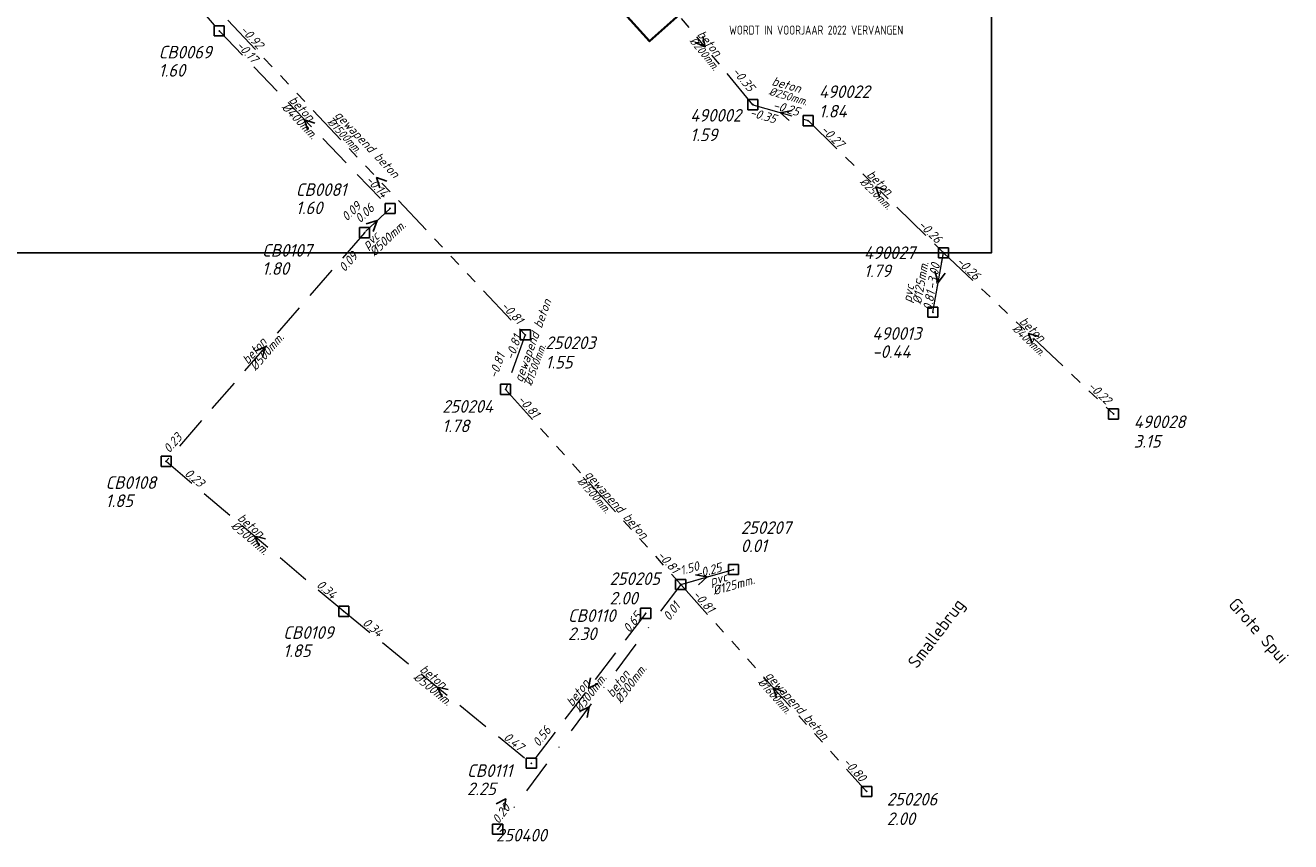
# Model space of a CAD drawing. Header units: metres. Extents: x 152202 to 157341, y 461610 to 468701.
# Tile 90 of 238: x 154680 to 154868, y 463425 to 463547. Entities that reach past the tile are written whole.
import ezdxf
from ezdxf.enums import TextEntityAlignment as Align
from ezdxf.lldxf.tags import DXFTag

# ---------------------------------------------------------------- set-up
doc = ezdxf.new("R2010")
doc.units = ezdxf.units.M
doc.header["$PDMODE"] = 64
doc.header["$PDSIZE"] = 1.5
for name, pattern in [('RI-GWA', [18.45, 6, -1.8, 1.75, -1.8, 1.75, -1.8, 1.75, -1.8]), ('RI-HWA', [7.4, 5, -2.4]), ('RI-VWA', [11, 5, -3, 0, -3])]:
    doc.linetypes.add(name, pattern=pattern)
doc.layers.get('0').update_dxf_attribs({"linetype": 'CONTINUOUS'})
doc.layers.get('DEFPOINTS').update_dxf_attribs({"linetype": 'CONTINUOUS'})
for name, color, linetype, lineweight in [('B-OI-RI-GWA-MATERIAAL-T18', 10, 'CONTINUOUS', 18), ('B-OI-RI-GWA-PUTDEKSELHOOGTE-T25', 10, 'CONTINUOUS', 25), ('B-OI-RI-GWA_BOB-T18', 10, 'CONTINUOUS', 18), ('B-OI-RI-GWA_DIAMETER-T18', 10, 'CONTINUOUS', 18), ('B-OI-RI-GWA_PUTNUMMER-T18', 10, 'CONTINUOUS', 18), ('B-OI-RI-GWA_RIOOLPUT-S', 10, 'CONTINUOUS', 25), ('B-OI-RI-GWA_TRANSPORTLEIDING-G', 10, 'RI-GWA', 18), ('B-OI-RI-HWA-BOB-T18', 150, 'CONTINUOUS', 18), ('B-OI-RI-HWA-MATERIAAL-T18', 150, 'CONTINUOUS', 18), ('B-OI-RI-HWA-PUTDEKSELHOOGTE-T25', 150, 'CONTINUOUS', 25), ('B-OI-RI-HWA-PUTNUMMER-T25', 150, 'CONTINUOUS', 25), ('B-OI-RI-HWA_DIAMETER-T18', 150, 'CONTINUOUS', 18), ('B-OI-RI-HWA_RIOOLPUT-S', 150, 'CONTINUOUS', 25), ('B-OI-RI-HWA_TRANSPORTLEIDING-G', 150, 'RI-HWA', 18), ('B-OI-RI-PERSLEIDING-G', 210, 'RI-PERS', 18), ('B-OI-RI-STROOMRICHTING-S', 252, 'CONTINUOUS', 25), ('B-OI-RI-VWA-BOB-T18', 34, 'CONTINUOUS', 18), ('B-OI-RI-VWA-DIAMETER-T18', 34, 'CONTINUOUS', 18), ('B-OI-RI-VWA-MATERIAAL-T18', 34, 'CONTINUOUS', 18), ('B-OI-RI-VWA_PUTNUMMER-T25', 34, 'CONTINUOUS', 25), ('B-OI-RI-VWA_RIOOLPUT-S', 34, 'CONTINUOUS', 25), ('B-OI-RI-VWA_TRANSPORTLEIDING-G', 34, 'RI-VWA', 18), ('B-RO-OG-TOPOGRAFIE-T18', 2, 'CONTINUOUS', 18), ('N-OI-RI-BIJZONDERDERHEDEN-T18', 134, 'CONTINUOUS', 18), ('N-RO-KG-GRENS_WERK-G', 7, 'XX-WERKGRENS', 35)]:
    doc.layers.add(name, color=color, linetype=linetype, lineweight=lineweight)
doc.styles.add('NLCS-ISO-M200-T18', font='NLCS-ISO.ttf', dxfattribs={"height": 360})
doc.styles.add('NLCS-ISO-M500-T18_CURSIEF', font='NLCS-ISO.ttf', dxfattribs={"oblique": 15, "height": 0.9})
doc.styles.add('NLCS-ISO-M750-T18_CURSIEF', font='NLCS-ISO.ttf', dxfattribs={"oblique": 15, "height": 1.35})
doc.styles.add('NLCS-ISO-M750-T25_CURSIEF', font='NLCS-ISO.ttf', dxfattribs={"oblique": 15, "height": 1.875})
tags = doc.linetypes.add('RI-PERS', pattern='A,7,-2,["P",Standard,S=1.8,R=0,X=-0.5,Y=-0.9],-2,7,-2,[102,NLCS.SHX,S=1,R=180,X=0,Y=0],-2', length=22).pattern_tags.tags
tags[6] = DXFTag(74, 10)
doc.linetypes.add('XX-WERKGRENS', pattern='A,0,[137,NLCS.SHX,S=0.1,R=0,X=-1.1,Y=-1.35],-6', length=6)

# ---------------------------------------------------------------- blocks, each defined once
blk = doc.blocks.new('ACMAP_ANN_TEMPLATE_hwa-diam')
at = {"style": 'NLCS-ISO-M750-T18_CURSIEF', "oblique": 15}
blk.add_attdef('hwa-diam', (-3.7, -1.3), '', height=1.35, dxfattribs=at)
blk = doc.blocks.new('ACMAP_ANN_TEMPLATE_hwa-materiaal')
at = {"style": 'NLCS-ISO-M750-T18_CURSIEF', "oblique": 15}
blk.add_attdef('hwa-mat', (-3.7, 0.2), '', height=1.35, dxfattribs=at)
blk = doc.blocks.new('ACMAP_ANN_TEMPLATE_hwa-nap-l')
at = {"style": 'NLCS-ISO-M750-T18_CURSIEF', "oblique": 15}
blk.add_attdef('hwa-nap-l', (3.3, 0.2), '', height=1.35, dxfattribs=at)
blk = doc.blocks.new('ACMAP_ANN_TEMPLATE_hwa-nap-r')
at = {"style": 'NLCS-ISO-M750-T18_CURSIEF', "oblique": 15}
blk.add_attdef('hwa-nap-r', (-5.6, 0.2), '', height=1.35, dxfattribs=at)
blk = doc.blocks.new('ACMAP_ANN_TEMPLATE_vwa-diam')
at = {"style": 'NLCS-ISO-M750-T18_CURSIEF', "oblique": 15}
blk.add_attdef('vwa-diam', (0.3, -1.3), '', height=1.35, dxfattribs=at)
blk = doc.blocks.new('ACMAP_ANN_TEMPLATE_vwa-materiaal')
at = {"style": 'NLCS-ISO-M750-T18_CURSIEF', "oblique": 15}
blk.add_attdef('vwa-mat', (0.3, 0.2), '', height=1.35, dxfattribs=at)
blk = doc.blocks.new('ACMAP_ANN_TEMPLATE_vwa-nap-l')
at = {"style": 'NLCS-ISO-M750-T18_CURSIEF', "oblique": 15}
blk.add_attdef('vwa-nap-l', (3.3, 0.2), '', height=1.35, dxfattribs=at)
blk = doc.blocks.new('ACMAP_ANN_TEMPLATE_vwa-nap-r')
at = {"style": 'NLCS-ISO-M750-T18_CURSIEF', "oblique": 15}
blk.add_attdef('vwa-nap-r', (-5.6, 0.2), '', height=1.35, dxfattribs=at)
blk = doc.blocks.new('ACMAP_ANN_TEMPLATE_gwa-diam')
at = {"style": 'NLCS-ISO-M500-T18_CURSIEF', "oblique": 15}
blk.add_attdef('gwa-diam', (-2.2, -1.3), '', height=1.2, dxfattribs=at)
blk = doc.blocks.new('ACMAP_ANN_TEMPLATE_gwa-materiaal')
at = {"style": 'NLCS-ISO-M750-T18_CURSIEF', "oblique": 15}
blk.add_attdef('gwa-mat', (-2.2, 0.2), '', height=1.35, dxfattribs=at)
blk = doc.blocks.new('ACMAP_ANN_TEMPLATE_gwa-nap-l')
at = {"style": 'NLCS-ISO-M750-T18_CURSIEF', "oblique": 15}
blk.add_attdef('gwa-nap-l', (2.3, 0.2), '', height=1.35, dxfattribs=at)
blk = doc.blocks.new('ACMAP_ANN_TEMPLATE_gwa-nap-r')
at = {"style": 'NLCS-ISO-M750-T18_CURSIEF', "oblique": 15}
blk.add_attdef('gwa-nap-r', (-5.6, 0.2), '', height=1.35, dxfattribs=at)
blk = doc.blocks.new('ACMAP_ANN_TEMPLATE_hwa-puth')
at = {"color": 0, "linetype": 'ByBlock', "style": 'NLCS-ISO-M750-T25_CURSIEF', "oblique": 15}
blk.add_attdef('hwa-puth', (-9, -6.8), '', height=1.88, dxfattribs=at)
blk = doc.blocks.new('ACMAP_ANN_TEMPLATE_hwa-putnr')
at = {"color": 0, "linetype": 'ByBlock', "style": 'NLCS-ISO-M750-T25_CURSIEF', "oblique": 15}
blk.add_attdef('hwa-putnr', (-9, -4.1), '', height=1.88, dxfattribs=at)
blk = doc.blocks.new('ACMAP_ANN_TEMPLATE_gwa-puth')
at = {"style": 'NLCS-ISO-M750-T25_CURSIEF', "oblique": 15}
blk.add_attdef('gwa-puth', (3, -5), '', height=1.88, dxfattribs=at)
blk = doc.blocks.new('ACMAP_ANN_TEMPLATE_gwa-putnr')
at = {"style": 'NLCS-ISO-M750-T25_CURSIEF', "oblique": 15}
blk.add_attdef('gwa-putnr', (3, -2.1), '', height=1.88, dxfattribs=at)
blk = doc.blocks.new('ACMAP_ANN_TEMPLATE_vwa-putnr')
at = {"style": 'NLCS-ISO-M750-T25_CURSIEF', "oblique": 15}
blk.add_attdef('vaw-putnr', (-3, 7.9), '', height=1.88, dxfattribs=at)

msp = doc.modelspace()

# ---------------------------------------------------------------- linework, layer by layer
at = {"layer": 'B-OI-RI-GWA_RIOOLPUT-S', "transparency": 33554623}
for p in [(154787.84, 463534.73), (154796.04, 463532.36), (154754, 463500.5), (154751.07, 463492.4), (154841.45, 463488.74), (154777.1, 463463.4), (154804.74, 463432.62)]:
    msp.add_point(p, dxfattribs=at)
at = {"layer": 'B-OI-RI-GWA_TRANSPORTLEIDING-G'}
for p, q in [((154787.84, 463534.73), (154773.62, 463551.9)), ((154709.8, 463547.3), (154754, 463500.5)), ((154787.84, 463534.73), (154796.04, 463532.36)), ((154796.04, 463532.36), (154816.17, 463512.71)), ((154816.17, 463512.71), (154841.45, 463488.74)), ((154754, 463500.5), (154751.07, 463492.4)), ((154751.07, 463492.4), (154777.1, 463463.4)), ((154777.1, 463463.4), (154804.74, 463432.62))]:
    msp.add_line(p, q, dxfattribs=at)
at = {"layer": 'B-OI-RI-HWA_RIOOLPUT-S'}
for p in [(154708.5, 463545.7), (154733.9, 463519.3), (154730.1, 463515.7), (154816.17, 463512.71), (154814.59, 463503.87), (154700.6, 463481.7), (154784.95, 463465.6), (154727.01, 463459.4), (154771.9, 463459.1), (154754.9, 463436.8)]:
    msp.add_point(p, dxfattribs=at)
at = {"layer": 'B-OI-RI-HWA_TRANSPORTLEIDING-G'}
for p, q in [((154680.45, 463578.45), (154708.5, 463545.7)), ((154708.5, 463545.7), (154733.9, 463519.3)), ((154733.9, 463519.3), (154730.1, 463515.7)), ((154730.1, 463515.7), (154700.6, 463481.7)), ((154814.59, 463503.87), (154816.17, 463512.71)), ((154700.6, 463481.7), (154727.01, 463459.4)), ((154777.1, 463463.4), (154784.95, 463465.6)), ((154727.01, 463459.4), (154754.9, 463436.8)), ((154771.9, 463459.1), (154754.9, 463436.8))]:
    msp.add_line(p, q, dxfattribs=at)
at = {"layer": 'B-OI-RI-PERSLEIDING-G'}
for p, q in [((154814.59, 463503.87), (154816.17, 463512.71)), ((154777.1, 463463.4), (154784.95, 463465.6))]:
    msp.add_line(p, q, dxfattribs=at)
at = {"layer": 'B-OI-RI-STROOMRICHTING-S'}
for points in [[(154780.37, 463544.88), (154780.73, 463543.32), (154779.26, 463543.96)], [(154793.66, 463533.86), (154791.94, 463533.54), (154793.22, 463532.36)], [(154722.72, 463531.96), (154721.2, 463532.5), (154721.68, 463530.96)], [(154733.41, 463523.35), (154731.9, 463523.9), (154732.37, 463522.36)], [(154807.64, 463522.04), (154806.11, 463522.54), (154806.63, 463521.01)], [(154730.33, 463516.99), (154732, 463517.5), (154731.4, 463515.86)], [(154814.89, 463509.96), (154815.38, 463508.29), (154816.42, 463509.69)], [(154830.35, 463500.26), (154828.81, 463500.72), (154829.36, 463499.21)], [(154713.86, 463498.08), (154715.35, 463498.7), (154714.95, 463497.14)], [(154715.37, 463470.17), (154713.8, 463470.55), (154714.44, 463469.07)], [(154779.31, 463464.83), (154781.03, 463464.5), (154779.73, 463463.33)], [(154763.7, 463449.53), (154763.4, 463447.95), (154764.85, 463448.66)], [(154742.53, 463447.75), (154740.96, 463448.1), (154741.62, 463446.63)], [(154792.42, 463447.42), (154790.92, 463448.01), (154791.35, 463446.46)], [(154762.06, 463444.48), (154763.5, 463445.21), (154763.21, 463443.62)], [(154749.68, 463430.75), (154751.1, 463431.5), (154750.85, 463429.91)]]:
    msp.add_lwpolyline(points, dxfattribs=at)
at = {"layer": 'B-OI-RI-VWA_RIOOLPUT-S'}
msp.add_point((154749.9, 463427.01), dxfattribs=at)
at = {"layer": 'B-OI-RI-VWA_TRANSPORTLEIDING-G'}
msp.add_line((154777.1, 463463.4), (154749.9, 463427.01), dxfattribs=at)
at = {"layer": 'DEFPOINTS', "flags": 128}
msp.add_lwpolyline([(154823.3, 463703.268), (154818.87, 463703.268), (154791.231, 463703.268), (154633.731, 463703.268), (154633.731, 463526.267), (154633.731, 463512.699), (154823.3, 463512.699)], close=True, dxfattribs=at)
at = {"layer": 'N-RO-KG-GRENS_WERK-G', "ltscale": 0.5, "flags": 128}
msp.add_lwpolyline([(154764.456, 463553.1), (154772.454, 463544.154), (154781.4, 463552.152), (154773.403, 463561.098)], dxfattribs=at)

# ---------------------------------------------------------------- block references
at = {"layer": 'B-OI-RI-GWA-MATERIAAL-T18', "transparency": 33554623}
ref = msp.add_blockref('ACMAP_ANN_TEMPLATE_gwa-materiaal', (154780.73, 463543.315), dxfattribs=dict(at, rotation=309.6311702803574))
ref.add_attrib('gwa-mat', 'beton', (154779.481, 463545.137), dxfattribs={"layer": '0', "color": 0, "linetype": 'ByBlock', "height": 1.35, "rotation": 309.63117, "style": 'NLCS-ISO-M750-T18_CURSIEF', "oblique": 15})
ref = msp.add_blockref('ACMAP_ANN_TEMPLATE_gwa-materiaal', (154792.602, 463536.866), dxfattribs=dict(at, rotation=343.8794163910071))
ref.add_attrib('gwa-mat', 'beton', (154790.544, 463537.669), dxfattribs={"layer": '0', "color": 0, "linetype": 'ByBlock', "height": 1.35, "rotation": 343.87942, "style": 'NLCS-ISO-M750-T18_CURSIEF', "oblique": 15})
ref = msp.add_blockref('ACMAP_ANN_TEMPLATE_gwa-materiaal', (154726.945, 463531.365), dxfattribs=dict(at, rotation=313.3634229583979))
ref.add_attrib('gwa-mat', 'gewapend beton', (154725.58, 463533.101), dxfattribs={"layer": '0', "color": 0, "linetype": 'ByBlock', "height": 1.35, "rotation": 313.36342, "style": 'NLCS-ISO-M750-T18_CURSIEF', "oblique": 15})
ref = msp.add_blockref('ACMAP_ANN_TEMPLATE_gwa-materiaal', (154806.105, 463522.535), dxfattribs=dict(at, rotation=315.6913182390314))
ref.add_attrib('gwa-mat', 'beton', (154804.67, 463524.215), dxfattribs={"layer": '0', "color": 0, "linetype": 'ByBlock', "height": 1.35, "rotation": 315.69132, "style": 'NLCS-ISO-M750-T18_CURSIEF', "oblique": 15})
ref = msp.add_blockref('ACMAP_ANN_TEMPLATE_gwa-materiaal', (154754.457, 463495.353), dxfattribs=dict(at, rotation=70.11350400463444))
ref.add_attrib('gwa-mat', 'gewapend beton', (154753.52, 463493.352), dxfattribs={"layer": '0', "color": 0, "linetype": 'ByBlock', "height": 1.35, "rotation": 70.1135, "style": 'NLCS-ISO-M750-T18_CURSIEF', "oblique": 15})
ref = msp.add_blockref('ACMAP_ANN_TEMPLATE_gwa-materiaal', (154828.81, 463500.725), dxfattribs=dict(at, rotation=316.523650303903))
ref.add_attrib('gwa-mat', 'beton', (154827.351, 463502.384), dxfattribs={"layer": '0', "color": 0, "linetype": 'ByBlock', "height": 1.35, "rotation": 316.52365, "style": 'NLCS-ISO-M750-T18_CURSIEF', "oblique": 15})
ref = msp.add_blockref('ACMAP_ANN_TEMPLATE_gwa-materiaal', (154764.085, 463477.9), dxfattribs=dict(at, rotation=311.9107117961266))
ref.add_attrib('gwa-mat', 'gewapend beton', (154762.764, 463479.671), dxfattribs={"layer": '0', "color": 0, "linetype": 'ByBlock', "height": 1.35, "rotation": 311.91071, "style": 'NLCS-ISO-M750-T18_CURSIEF', "oblique": 15})
ref = msp.add_blockref('ACMAP_ANN_TEMPLATE_gwa-materiaal', (154790.92, 463448.01), dxfattribs=dict(at, rotation=311.9233858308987))
ref.add_attrib('gwa-mat', 'gewapend beton', (154789.599, 463449.781), dxfattribs={"layer": '0', "color": 0, "linetype": 'ByBlock', "height": 1.35, "rotation": 311.92339, "style": 'NLCS-ISO-M750-T18_CURSIEF', "oblique": 15})
at = {"layer": 'B-OI-RI-GWA-PUTDEKSELHOOGTE-T25', "transparency": 33554623}
ref = msp.add_blockref('ACMAP_ANN_TEMPLATE_gwa-puth', (154794.655, 463537.826), dxfattribs=at)
ref.add_attrib('gwa-puth', '1.84', (154797.655, 463532.826), dxfattribs={"layer": '0', "color": 0, "linetype": 'ByBlock', "height": 1.875, "style": 'NLCS-ISO-M750-T25_CURSIEF', "oblique": 15})
ref = msp.add_blockref('ACMAP_ANN_TEMPLATE_gwa-puth', (154775.512, 463534.315), dxfattribs=at)
ref.add_attrib('gwa-puth', '1.59', (154778.512, 463529.315), dxfattribs={"layer": '0', "color": 0, "linetype": 'ByBlock', "height": 1.875, "style": 'NLCS-ISO-M750-T25_CURSIEF', "oblique": 15})
ref = msp.add_blockref('ACMAP_ANN_TEMPLATE_gwa-puth', (154754, 463500.5), dxfattribs=at)
ref.add_attrib('gwa-puth', '1.55', (154757, 463495.5), dxfattribs={"layer": '0', "color": 0, "linetype": 'ByBlock', "height": 1.875, "style": 'NLCS-ISO-M750-T25_CURSIEF', "oblique": 15})
ref = msp.add_blockref('ACMAP_ANN_TEMPLATE_gwa-puth', (154738.656, 463491.032), dxfattribs=at)
ref.add_attrib('gwa-puth', '1.78', (154741.656, 463486.032), dxfattribs={"layer": '0', "color": 0, "linetype": 'ByBlock', "height": 1.875, "style": 'NLCS-ISO-M750-T25_CURSIEF', "oblique": 15})
ref = msp.add_blockref('ACMAP_ANN_TEMPLATE_gwa-puth', (154841.45, 463488.74), dxfattribs=at)
ref.add_attrib('gwa-puth', '3.15', (154844.45, 463483.74), dxfattribs={"layer": '0', "color": 0, "linetype": 'ByBlock', "height": 1.875, "style": 'NLCS-ISO-M750-T25_CURSIEF', "oblique": 15})
ref = msp.add_blockref('ACMAP_ANN_TEMPLATE_gwa-puth', (154763.52, 463465.415), dxfattribs=at)
ref.add_attrib('gwa-puth', '2.00', (154766.52, 463460.415), dxfattribs={"layer": '0', "color": 0, "linetype": 'ByBlock', "height": 1.875, "style": 'NLCS-ISO-M750-T25_CURSIEF', "oblique": 15})
ref = msp.add_blockref('ACMAP_ANN_TEMPLATE_gwa-puth', (154804.74, 463432.62), dxfattribs=at)
ref.add_attrib('gwa-puth', '2.00', (154807.74, 463427.62), dxfattribs={"layer": '0', "color": 0, "linetype": 'ByBlock', "height": 1.875, "style": 'NLCS-ISO-M750-T25_CURSIEF', "oblique": 15})
at = {"layer": 'B-OI-RI-GWA_BOB-T18', "transparency": 33554623}
ref = msp.add_blockref('ACMAP_ANN_TEMPLATE_gwa-nap-l', (154709.8, 463547.3), dxfattribs=dict(at, rotation=313.3634229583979))
ref.add_attrib('gwa-nap-l', '-0.92', (154711.525, 463545.765), dxfattribs={"layer": '0', "color": 0, "linetype": 'ByBlock', "height": 1.35, "rotation": 313.36342, "style": 'NLCS-ISO-M750-T18_CURSIEF', "oblique": 15})
ref = msp.add_blockref('ACMAP_ANN_TEMPLATE_gwa-nap-l', (154783.052, 463541.266), dxfattribs=dict(at, rotation=309.6311702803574))
ref.add_attrib('gwa-nap-l', '-0.35', (154784.673, 463539.622), dxfattribs={"layer": '0', "color": 0, "linetype": 'ByBlock', "height": 1.35, "rotation": 309.63117, "style": 'NLCS-ISO-M750-T18_CURSIEF', "oblique": 15})
ref = msp.add_blockref('ACMAP_ANN_TEMPLATE_gwa-nap-l', (154784.995, 463533.475), dxfattribs=dict(at, rotation=343.8794163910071))
ref.add_attrib('gwa-nap-l', '-0.35', (154787.26, 463533.028), dxfattribs={"layer": '0', "color": 0, "linetype": 'ByBlock', "height": 1.35, "rotation": 343.87942, "style": 'NLCS-ISO-M750-T18_CURSIEF', "oblique": 15})
ref = msp.add_blockref('ACMAP_ANN_TEMPLATE_gwa-nap-r', (154796.04, 463532.36), dxfattribs=dict(at, rotation=343.8794163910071))
ref.add_attrib('gwa-nap-r', '-0.25', (154790.716, 463534.107), dxfattribs={"layer": '0', "color": 0, "linetype": 'ByBlock', "height": 1.35, "rotation": 343.87942, "style": 'NLCS-ISO-M750-T18_CURSIEF', "oblique": 15})
ref = msp.add_blockref('ACMAP_ANN_TEMPLATE_gwa-nap-l', (154796.04, 463532.36), dxfattribs=dict(at, rotation=315.6913182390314))
ref.add_attrib('gwa-nap-l', '-0.27', (154797.826, 463530.897), dxfattribs={"layer": '0', "color": 0, "linetype": 'ByBlock', "height": 1.35, "rotation": 315.69132, "style": 'NLCS-ISO-M750-T18_CURSIEF', "oblique": 15})
ref = msp.add_blockref('ACMAP_ANN_TEMPLATE_gwa-nap-r', (154816.17, 463512.71), dxfattribs=dict(at, rotation=315.6913182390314))
ref.add_attrib('gwa-nap-r', '-0.26', (154812.302, 463516.765), dxfattribs={"layer": '0', "color": 0, "linetype": 'ByBlock', "height": 1.35, "rotation": 315.69132, "style": 'NLCS-ISO-M750-T18_CURSIEF', "oblique": 15})
ref = msp.add_blockref('ACMAP_ANN_TEMPLATE_gwa-nap-l', (154816.17, 463512.71), dxfattribs=dict(at, rotation=316.523650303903))
ref.add_attrib('gwa-nap-l', '-0.26', (154817.977, 463511.273), dxfattribs={"layer": '0', "color": 0, "linetype": 'ByBlock', "height": 1.35, "rotation": 316.52365, "style": 'NLCS-ISO-M750-T18_CURSIEF', "oblique": 15})
ref = msp.add_blockref('ACMAP_ANN_TEMPLATE_gwa-nap-r', (154754, 463500.5), dxfattribs=dict(at, rotation=313.3634229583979))
ref.add_attrib('gwa-nap-r', '-0.81', (154750.3, 463504.709), dxfattribs={"layer": '0', "color": 0, "linetype": 'ByBlock', "height": 1.35, "rotation": 313.36342, "style": 'NLCS-ISO-M750-T18_CURSIEF', "oblique": 15})
ref = msp.add_blockref('ACMAP_ANN_TEMPLATE_gwa-nap-l', (154751.621, 463494.421), dxfattribs=dict(at, rotation=70.11350400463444))
ref.add_attrib('gwa-nap-l', '-0.81', (154752.215, 463496.652), dxfattribs={"layer": '0', "color": 0, "linetype": 'ByBlock', "height": 1.35, "rotation": 70.1135, "style": 'NLCS-ISO-M750-T18_CURSIEF', "oblique": 15})
ref = msp.add_blockref('ACMAP_ANN_TEMPLATE_gwa-nap-r', (154751.839, 463499.123), dxfattribs=dict(at, rotation=70.11350400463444))
ref.add_attrib('gwa-nap-r', '-0.81', (154749.746, 463493.925), dxfattribs={"layer": '0', "color": 0, "linetype": 'ByBlock', "height": 1.35, "rotation": 70.1135, "style": 'NLCS-ISO-M750-T18_CURSIEF', "oblique": 15})
ref = msp.add_blockref('ACMAP_ANN_TEMPLATE_gwa-nap-r', (154841.45, 463488.74), dxfattribs=dict(at, rotation=316.523650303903))
ref.add_attrib('gwa-nap-r', '-0.22', (154837.524, 463492.738), dxfattribs={"layer": '0', "color": 0, "linetype": 'ByBlock', "height": 1.35, "rotation": 316.52365, "style": 'NLCS-ISO-M750-T18_CURSIEF', "oblique": 15})
ref = msp.add_blockref('ACMAP_ANN_TEMPLATE_gwa-nap-l', (154751.07, 463492.4), dxfattribs=dict(at, rotation=311.9107117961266))
ref.add_attrib('gwa-nap-l', '-0.81', (154752.755, 463490.822), dxfattribs={"layer": '0', "color": 0, "linetype": 'ByBlock', "height": 1.35, "rotation": 311.91071, "style": 'NLCS-ISO-M750-T18_CURSIEF', "oblique": 15})
ref = msp.add_blockref('ACMAP_ANN_TEMPLATE_gwa-nap-r', (154777.1, 463463.4), dxfattribs=dict(at, rotation=311.9107117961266))
ref.add_attrib('gwa-nap-r', '-0.81', (154773.508, 463467.701), dxfattribs={"layer": '0', "color": 0, "linetype": 'ByBlock', "height": 1.35, "rotation": 311.91071, "style": 'NLCS-ISO-M750-T18_CURSIEF', "oblique": 15})
ref = msp.add_blockref('ACMAP_ANN_TEMPLATE_gwa-nap-l', (154777.1, 463463.4), dxfattribs=dict(at, rotation=311.9233858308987))
ref.add_attrib('gwa-nap-l', '-0.81', (154778.786, 463461.822), dxfattribs={"layer": '0', "color": 0, "linetype": 'ByBlock', "height": 1.35, "rotation": 311.92339, "style": 'NLCS-ISO-M750-T18_CURSIEF', "oblique": 15})
ref = msp.add_blockref('ACMAP_ANN_TEMPLATE_gwa-nap-r', (154804.74, 463432.62), dxfattribs=dict(at, rotation=311.9233858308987))
ref.add_attrib('gwa-nap-r', '-0.80', (154801.147, 463436.92), dxfattribs={"layer": '0', "color": 0, "linetype": 'ByBlock', "height": 1.35, "rotation": 311.92339, "style": 'NLCS-ISO-M750-T18_CURSIEF', "oblique": 15})
at = {"layer": 'B-OI-RI-GWA_DIAMETER-T18', "transparency": 33554623}
ref = msp.add_blockref('ACMAP_ANN_TEMPLATE_gwa-diam', (154780.73, 463543.315), dxfattribs=dict(at, rotation=309.6311702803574))
ref.add_attrib('gwa-diam', '%%c200mm.', (154778.326, 463544.18), dxfattribs={"layer": '0', "color": 0, "linetype": 'ByBlock', "height": 1.2, "rotation": 309.63117, "style": 'NLCS-ISO-M500-T18_CURSIEF', "oblique": 15})
ref = msp.add_blockref('ACMAP_ANN_TEMPLATE_gwa-diam', (154792.602, 463536.866), dxfattribs=dict(at, rotation=343.8794163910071))
ref.add_attrib('gwa-diam', '%%c250mm.', (154790.128, 463536.228), dxfattribs={"layer": '0', "color": 0, "linetype": 'ByBlock', "height": 1.2, "rotation": 343.87942, "style": 'NLCS-ISO-M500-T18_CURSIEF', "oblique": 15})
ref = msp.add_blockref('ACMAP_ANN_TEMPLATE_gwa-diam', (154726.945, 463531.365), dxfattribs=dict(at, rotation=313.3634229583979))
ref.add_attrib('gwa-diam', '%%c1500mm.', (154724.489, 463532.071), dxfattribs={"layer": '0', "color": 0, "linetype": 'ByBlock', "height": 1.2, "rotation": 313.36342, "style": 'NLCS-ISO-M500-T18_CURSIEF', "oblique": 15})
ref = msp.add_blockref('ACMAP_ANN_TEMPLATE_gwa-diam', (154806.105, 463522.535), dxfattribs=dict(at, rotation=315.6913182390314))
ref.add_attrib('gwa-diam', '%%c250mm.', (154803.623, 463523.141), dxfattribs={"layer": '0', "color": 0, "linetype": 'ByBlock', "height": 1.2, "rotation": 315.69132, "style": 'NLCS-ISO-M500-T18_CURSIEF', "oblique": 15})
ref = msp.add_blockref('ACMAP_ANN_TEMPLATE_gwa-diam', (154828.81, 463500.725), dxfattribs=dict(at, rotation=316.523650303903))
ref.add_attrib('gwa-diam', '%%c400mm.', (154826.319, 463501.295), dxfattribs={"layer": '0', "color": 0, "linetype": 'ByBlock', "height": 1.2, "rotation": 316.52365, "style": 'NLCS-ISO-M500-T18_CURSIEF', "oblique": 15})
ref = msp.add_blockref('ACMAP_ANN_TEMPLATE_gwa-diam', (154754.457, 463495.353), dxfattribs=dict(at, rotation=70.11350400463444))
ref.add_attrib('gwa-diam', '%%c1500mm.', (154754.931, 463492.842), dxfattribs={"layer": '0', "color": 0, "linetype": 'ByBlock', "height": 1.2, "rotation": 70.1135, "style": 'NLCS-ISO-M500-T18_CURSIEF', "oblique": 15})
ref = msp.add_blockref('ACMAP_ANN_TEMPLATE_gwa-diam', (154764.085, 463477.9), dxfattribs=dict(at, rotation=311.9107117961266))
ref.add_attrib('gwa-diam', '%%c1500mm.', (154761.648, 463478.669), dxfattribs={"layer": '0', "color": 0, "linetype": 'ByBlock', "height": 1.2, "rotation": 311.91071, "style": 'NLCS-ISO-M500-T18_CURSIEF', "oblique": 15})
ref = msp.add_blockref('ACMAP_ANN_TEMPLATE_gwa-diam', (154790.92, 463448.01), dxfattribs=dict(at, rotation=311.9233858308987))
ref.add_attrib('gwa-diam', '%%c1600mm.', (154788.483, 463448.778), dxfattribs={"layer": '0', "color": 0, "linetype": 'ByBlock', "height": 1.2, "rotation": 311.92339, "style": 'NLCS-ISO-M500-T18_CURSIEF', "oblique": 15})
at = {"layer": 'B-OI-RI-GWA_PUTNUMMER-T18', "transparency": 33554623}
ref = msp.add_blockref('ACMAP_ANN_TEMPLATE_gwa-putnr', (154794.655, 463537.826), dxfattribs=at)
ref.add_attrib('gwa-putnr', '490022', (154797.655, 463535.726), dxfattribs={"layer": '0', "color": 0, "linetype": 'ByBlock', "height": 1.875, "style": 'NLCS-ISO-M750-T25_CURSIEF', "oblique": 15})
ref = msp.add_blockref('ACMAP_ANN_TEMPLATE_gwa-putnr', (154775.512, 463534.315), dxfattribs=at)
ref.add_attrib('gwa-putnr', '490002', (154778.512, 463532.215), dxfattribs={"layer": '0', "color": 0, "linetype": 'ByBlock', "height": 1.875, "style": 'NLCS-ISO-M750-T25_CURSIEF', "oblique": 15})
ref = msp.add_blockref('ACMAP_ANN_TEMPLATE_gwa-putnr', (154754, 463500.5), dxfattribs=at)
ref.add_attrib('gwa-putnr', '250203', (154757, 463498.4), dxfattribs={"layer": '0', "color": 0, "linetype": 'ByBlock', "height": 1.875, "style": 'NLCS-ISO-M750-T25_CURSIEF', "oblique": 15})
ref = msp.add_blockref('ACMAP_ANN_TEMPLATE_gwa-putnr', (154738.656, 463491.032), dxfattribs=at)
ref.add_attrib('gwa-putnr', '250204', (154741.656, 463488.932), dxfattribs={"layer": '0', "color": 0, "linetype": 'ByBlock', "height": 1.875, "style": 'NLCS-ISO-M750-T25_CURSIEF', "oblique": 15})
ref = msp.add_blockref('ACMAP_ANN_TEMPLATE_gwa-putnr', (154841.45, 463488.74), dxfattribs=at)
ref.add_attrib('gwa-putnr', '490028', (154844.45, 463486.64), dxfattribs={"layer": '0', "color": 0, "linetype": 'ByBlock', "height": 1.875, "style": 'NLCS-ISO-M750-T25_CURSIEF', "oblique": 15})
ref = msp.add_blockref('ACMAP_ANN_TEMPLATE_gwa-putnr', (154763.52, 463465.415), dxfattribs=at)
ref.add_attrib('gwa-putnr', '250205', (154766.52, 463463.315), dxfattribs={"layer": '0', "color": 0, "linetype": 'ByBlock', "height": 1.875, "style": 'NLCS-ISO-M750-T25_CURSIEF', "oblique": 15})
ref = msp.add_blockref('ACMAP_ANN_TEMPLATE_gwa-putnr', (154804.74, 463432.62), dxfattribs=at)
ref.add_attrib('gwa-putnr', '250206', (154807.74, 463430.52), dxfattribs={"layer": '0', "color": 0, "linetype": 'ByBlock', "height": 1.875, "style": 'NLCS-ISO-M750-T25_CURSIEF', "oblique": 15})
at = {"layer": 'B-OI-RI-HWA-BOB-T18'}
ref = msp.add_blockref('ACMAP_ANN_TEMPLATE_hwa-nap-l', (154708.5, 463545.7), dxfattribs=dict(at, rotation=313.8940412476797))
ref.add_attrib('hwa-nap-l', '-0.17', (154710.932, 463543.461), dxfattribs={"layer": '0', "color": 0, "linetype": 'ByBlock', "height": 1.35, "rotation": 313.89404, "style": 'NLCS-ISO-M750-T18_CURSIEF', "oblique": 15})
ref = msp.add_blockref('ACMAP_ANN_TEMPLATE_hwa-nap-r', (154733.9, 463519.3), dxfattribs=dict(at, rotation=313.8940412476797))
ref.add_attrib('hwa-nap-r', '-0.14', (154730.161, 463523.474), dxfattribs={"layer": '0', "color": 0, "linetype": 'ByBlock', "height": 1.35, "rotation": 313.89404, "style": 'NLCS-ISO-M750-T18_CURSIEF', "oblique": 15})
ref = msp.add_blockref('ACMAP_ANN_TEMPLATE_hwa-nap-r', (154731.661, 463521.031), dxfattribs=dict(at, rotation=43.45184230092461))
ref.add_attrib('hwa-nap-r', '0.09', (154727.458, 463517.324), dxfattribs={"layer": '0', "color": 0, "linetype": 'ByBlock', "height": 1.35, "rotation": 43.45184, "style": 'NLCS-ISO-M750-T18_CURSIEF', "oblique": 15})
ref = msp.add_blockref('ACMAP_ANN_TEMPLATE_hwa-nap-l', (154727.192, 463514.633), dxfattribs=dict(at, rotation=43.45184230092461))
ref.add_attrib('hwa-nap-l', '0.06', (154729.45, 463517.047), dxfattribs={"layer": '0', "color": 0, "linetype": 'ByBlock', "height": 1.35, "rotation": 43.45184, "style": 'NLCS-ISO-M750-T18_CURSIEF', "oblique": 15})
ref = msp.add_blockref('ACMAP_ANN_TEMPLATE_hwa-nap-l', (154725.144, 463507.145), dxfattribs=dict(at, rotation=49.05355423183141))
ref.add_attrib('hwa-nap-l', '0.09', (154727.155, 463509.768), dxfattribs={"layer": '0', "color": 0, "linetype": 'ByBlock', "height": 1.35, "rotation": 49.05355, "style": 'NLCS-ISO-M750-T18_CURSIEF', "oblique": 15})
ref = msp.add_blockref('ACMAP_ANN_TEMPLATE_hwa-nap-l', (154814.59, 463503.87), dxfattribs=dict(at, rotation=79.86635555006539))
ref.add_attrib('hwa-nap-l', '-3.00', (154814.974, 463507.154), dxfattribs={"layer": '0', "color": 0, "linetype": 'ByBlock', "height": 1.35, "rotation": 79.86636, "style": 'NLCS-ISO-M750-T18_CURSIEF', "oblique": 15})
ref = msp.add_blockref('ACMAP_ANN_TEMPLATE_hwa-nap-r', (154815.595, 463509.53), dxfattribs=dict(at, rotation=79.86635555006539))
ref.add_attrib('hwa-nap-r', '0.81', (154814.412, 463504.052), dxfattribs={"layer": '0', "color": 0, "linetype": 'ByBlock', "height": 1.35, "rotation": 79.86636, "style": 'NLCS-ISO-M750-T18_CURSIEF', "oblique": 15})
ref = msp.add_blockref('ACMAP_ANN_TEMPLATE_hwa-nap-r', (154704.904, 463486.935), dxfattribs=dict(at, rotation=49.05355423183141))
ref.add_attrib('hwa-nap-r', '0.23', (154701.083, 463482.836), dxfattribs={"layer": '0', "color": 0, "linetype": 'ByBlock', "height": 1.35, "rotation": 49.05355, "style": 'NLCS-ISO-M750-T18_CURSIEF', "oblique": 15})
ref = msp.add_blockref('ACMAP_ANN_TEMPLATE_hwa-nap-l', (154700.6, 463481.7), dxfattribs=dict(at, rotation=319.8230175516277))
ref.add_attrib('hwa-nap-l', '0.23', (154703.25, 463479.724), dxfattribs={"layer": '0', "color": 0, "linetype": 'ByBlock', "height": 1.35, "rotation": 319.82302, "style": 'NLCS-ISO-M750-T18_CURSIEF', "oblique": 15})
ref = msp.add_blockref('ACMAP_ANN_TEMPLATE_hwa-nap-l', (154774.097, 463463.687), dxfattribs=dict(at, rotation=15.65578195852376))
ref.add_attrib('hwa-nap-l', '1.50', (154777.221, 463464.77), dxfattribs={"layer": '0', "color": 0, "linetype": 'ByBlock', "height": 1.35, "rotation": 15.65578, "style": 'NLCS-ISO-M750-T18_CURSIEF', "oblique": 15})
ref = msp.add_blockref('ACMAP_ANN_TEMPLATE_hwa-nap-r', (154784.95, 463465.6), dxfattribs=dict(at, rotation=15.65578195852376))
ref.add_attrib('hwa-nap-r', '-0.25', (154779.504, 463464.281), dxfattribs={"layer": '0', "color": 0, "linetype": 'ByBlock', "height": 1.35, "rotation": 15.65578, "style": 'NLCS-ISO-M750-T18_CURSIEF', "oblique": 15})
ref = msp.add_blockref('ACMAP_ANN_TEMPLATE_hwa-nap-r', (154727.01, 463459.4), dxfattribs=dict(at, rotation=319.8230175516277))
ref.add_attrib('hwa-nap-r', '0.34', (154722.86, 463463.166), dxfattribs={"layer": '0', "color": 0, "linetype": 'ByBlock', "height": 1.35, "rotation": 319.82302, "style": 'NLCS-ISO-M750-T18_CURSIEF', "oblique": 15})
ref = msp.add_blockref('ACMAP_ANN_TEMPLATE_hwa-nap-l', (154727.01, 463459.4), dxfattribs=dict(at, rotation=320.9812409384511))
ref.add_attrib('hwa-nap-l', '0.34', (154729.7, 463457.478), dxfattribs={"layer": '0', "color": 0, "linetype": 'ByBlock', "height": 1.35, "rotation": 320.98124, "style": 'NLCS-ISO-M750-T18_CURSIEF', "oblique": 15})
ref = msp.add_blockref('ACMAP_ANN_TEMPLATE_hwa-nap-l', (154767.643, 463453.369), dxfattribs=dict(at, rotation=52.68057265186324))
ref.add_attrib('hwa-nap-l', '0.65', (154769.485, 463456.114), dxfattribs={"layer": '0', "color": 0, "linetype": 'ByBlock', "height": 1.35, "rotation": 52.68057, "style": 'NLCS-ISO-M750-T18_CURSIEF', "oblique": 15})
ref = msp.add_blockref('ACMAP_ANN_TEMPLATE_hwa-nap-r', (154759.581, 463443.48), dxfattribs=dict(at, rotation=52.68057265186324))
ref.add_attrib('hwa-nap-r', '0.56', (154756.027, 463439.148), dxfattribs={"layer": '0', "color": 0, "linetype": 'ByBlock', "height": 1.35, "rotation": 52.68057, "style": 'NLCS-ISO-M750-T18_CURSIEF', "oblique": 15})
ref = msp.add_blockref('ACMAP_ANN_TEMPLATE_hwa-nap-r', (154754.9, 463436.8), dxfattribs=dict(at, rotation=320.9812409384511))
ref.add_attrib('hwa-nap-r', '0.47', (154750.675, 463440.481), dxfattribs={"layer": '0', "color": 0, "linetype": 'ByBlock', "height": 1.35, "rotation": 320.98124, "style": 'NLCS-ISO-M750-T18_CURSIEF', "oblique": 15})
at = {"layer": 'B-OI-RI-HWA-MATERIAAL-T18'}
ref = msp.add_blockref('ACMAP_ANN_TEMPLATE_hwa-materiaal', (154721.2, 463532.5), dxfattribs=dict(at, rotation=313.8940412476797))
ref.add_attrib('hwa-mat', 'beton', (154718.779, 463535.305), dxfattribs={"layer": '0', "color": 0, "linetype": 'ByBlock', "height": 1.35, "rotation": 313.89404, "style": 'NLCS-ISO-M750-T18_CURSIEF', "oblique": 15})
ref = msp.add_blockref('ACMAP_ANN_TEMPLATE_hwa-materiaal', (154733.371, 463515.591), dxfattribs=dict(at, rotation=43.45184230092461))
ref.add_attrib('hwa-mat', 'pvc', (154730.548, 463513.191), dxfattribs={"layer": '0', "color": 0, "linetype": 'ByBlock', "height": 1.35, "rotation": 43.45184, "style": 'NLCS-ISO-M750-T18_CURSIEF', "oblique": 15})
ref = msp.add_blockref('ACMAP_ANN_TEMPLATE_hwa-materiaal', (154812.216, 463508.86), dxfattribs=dict(at, rotation=79.86635555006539))
ref.add_attrib('hwa-mat', 'pvc', (154811.368, 463505.253), dxfattribs={"layer": '0', "color": 0, "linetype": 'ByBlock', "height": 1.35, "rotation": 79.86636, "style": 'NLCS-ISO-M750-T18_CURSIEF', "oblique": 15})
ref = msp.add_blockref('ACMAP_ANN_TEMPLATE_hwa-materiaal', (154715.35, 463498.7), dxfattribs=dict(at, rotation=49.05355423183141))
ref.add_attrib('hwa-mat', 'beton', (154712.774, 463496.036), dxfattribs={"layer": '0', "color": 0, "linetype": 'ByBlock', "height": 1.35, "rotation": 49.05355, "style": 'NLCS-ISO-M750-T18_CURSIEF', "oblique": 15})
ref = msp.add_blockref('ACMAP_ANN_TEMPLATE_hwa-materiaal', (154713.805, 463470.55), dxfattribs=dict(at, rotation=319.8230175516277))
ref.add_attrib('hwa-mat', 'beton', (154711.107, 463473.09), dxfattribs={"layer": '0', "color": 0, "linetype": 'ByBlock', "height": 1.35, "rotation": 319.82302, "style": 'NLCS-ISO-M750-T18_CURSIEF', "oblique": 15})
ref = msp.add_blockref('ACMAP_ANN_TEMPLATE_hwa-materiaal', (154785.282, 463464.038), dxfattribs=dict(at, rotation=15.65578195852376))
ref.add_attrib('hwa-mat', 'pvc', (154781.665, 463463.232), dxfattribs={"layer": '0', "color": 0, "linetype": 'ByBlock', "height": 1.35, "rotation": 15.65578, "style": 'NLCS-ISO-M750-T18_CURSIEF', "oblique": 15})
ref = msp.add_blockref('ACMAP_ANN_TEMPLATE_hwa-materiaal', (154740.955, 463448.1), dxfattribs=dict(at, rotation=320.9812409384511))
ref.add_attrib('hwa-mat', 'beton', (154738.206, 463450.585), dxfattribs={"layer": '0', "color": 0, "linetype": 'ByBlock', "height": 1.35, "rotation": 320.98124, "style": 'NLCS-ISO-M750-T18_CURSIEF', "oblique": 15})
ref = msp.add_blockref('ACMAP_ANN_TEMPLATE_hwa-materiaal', (154763.4, 463447.95), dxfattribs=dict(at, rotation=52.68057265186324))
ref.add_attrib('hwa-mat', 'beton', (154760.998, 463445.129), dxfattribs={"layer": '0', "color": 0, "linetype": 'ByBlock', "height": 1.35, "rotation": 52.68057, "style": 'NLCS-ISO-M750-T18_CURSIEF', "oblique": 15})
at = {"layer": 'B-OI-RI-HWA-PUTDEKSELHOOGTE-T25'}
for p, values in [((154708.5, 463545.7), {'hwa-puth': '1.60'}), ((154728.891, 463525.255), {'hwa-puth': '1.60'}), ((154723.874, 463516.229), {'hwa-puth': '1.80'}), ((154813.341, 463515.881), {'hwa-puth': '1.79'}), ((154814.59, 463503.87), {'hwa-puth': '-0.44'}), ((154700.6, 463481.7), {'hwa-puth': '1.85'}), ((154795.034, 463475.002), {'hwa-puth': '0.01'}), ((154769.345, 463461.921), {'hwa-puth': '2.30'}), ((154727.01, 463459.4), {'hwa-puth': '1.85'}), ((154754.344, 463438.861), {'hwa-puth': '2.25'})]:
    msp.add_blockref('ACMAP_ANN_TEMPLATE_hwa-puth', p, dxfattribs=at).add_auto_attribs(values)
at = {"layer": 'B-OI-RI-HWA-PUTNUMMER-T25'}
for p, values in [((154708.5, 463545.7), {'hwa-putnr': 'CB0069'}), ((154728.891, 463525.255), {'hwa-putnr': 'CB0081'}), ((154723.874, 463516.229), {'hwa-putnr': 'CB0107'}), ((154813.341, 463515.881), {'hwa-putnr': '490027'}), ((154814.59, 463503.87), {'hwa-putnr': '490013'}), ((154700.6, 463481.7), {'hwa-putnr': 'CB0108'}), ((154795.034, 463475.002), {'hwa-putnr': '250207'}), ((154769.345, 463461.921), {'hwa-putnr': 'CB0110'}), ((154727.01, 463459.4), {'hwa-putnr': 'CB0109'}), ((154754.344, 463438.861), {'hwa-putnr': 'CB0111'})]:
    msp.add_blockref('ACMAP_ANN_TEMPLATE_hwa-putnr', p, dxfattribs=at).add_auto_attribs(values)
at = {"layer": 'B-OI-RI-HWA_DIAMETER-T18'}
ref = msp.add_blockref('ACMAP_ANN_TEMPLATE_hwa-diam', (154721.2, 463532.5), dxfattribs=dict(at, rotation=313.8940412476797))
ref.add_attrib('hwa-diam', '%%c400mm.', (154717.698, 463534.265), dxfattribs={"layer": '0', "color": 0, "linetype": 'ByBlock', "height": 1.35, "rotation": 313.89404, "style": 'NLCS-ISO-M750-T18_CURSIEF', "oblique": 15})
ref = msp.add_blockref('ACMAP_ANN_TEMPLATE_hwa-diam', (154733.371, 463515.591), dxfattribs=dict(at, rotation=43.45184230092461))
ref.add_attrib('hwa-diam', '%%c500mm.', (154731.579, 463512.102), dxfattribs={"layer": '0', "color": 0, "linetype": 'ByBlock', "height": 1.35, "rotation": 43.45184, "style": 'NLCS-ISO-M750-T18_CURSIEF', "oblique": 15})
ref = msp.add_blockref('ACMAP_ANN_TEMPLATE_hwa-diam', (154812.216, 463508.86), dxfattribs=dict(at, rotation=79.86635555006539))
ref.add_attrib('hwa-diam', '%%c125mm.', (154812.845, 463504.989), dxfattribs={"layer": '0', "color": 0, "linetype": 'ByBlock', "height": 1.35, "rotation": 79.86636, "style": 'NLCS-ISO-M750-T18_CURSIEF', "oblique": 15})
ref = msp.add_blockref('ACMAP_ANN_TEMPLATE_hwa-diam', (154715.35, 463498.7), dxfattribs=dict(at, rotation=49.05355423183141))
ref.add_attrib('hwa-diam', '%%c500mm.', (154713.907, 463495.053), dxfattribs={"layer": '0', "color": 0, "linetype": 'ByBlock', "height": 1.35, "rotation": 49.05355, "style": 'NLCS-ISO-M750-T18_CURSIEF', "oblique": 15})
ref = msp.add_blockref('ACMAP_ANN_TEMPLATE_hwa-diam', (154713.805, 463470.55), dxfattribs=dict(at, rotation=319.8230175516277))
ref.add_attrib('hwa-diam', '%%c500mm.', (154710.139, 463471.944), dxfattribs={"layer": '0', "color": 0, "linetype": 'ByBlock', "height": 1.35, "rotation": 319.82302, "style": 'NLCS-ISO-M750-T18_CURSIEF', "oblique": 15})
ref = msp.add_blockref('ACMAP_ANN_TEMPLATE_hwa-diam', (154785.282, 463464.038), dxfattribs=dict(at, rotation=15.65578195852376))
ref.add_attrib('hwa-diam', '%%c125mm.', (154782.07, 463461.788), dxfattribs={"layer": '0', "color": 0, "linetype": 'ByBlock', "height": 1.35, "rotation": 15.65578, "style": 'NLCS-ISO-M750-T18_CURSIEF', "oblique": 15})
ref = msp.add_blockref('ACMAP_ANN_TEMPLATE_hwa-diam', (154763.4, 463447.95), dxfattribs=dict(at, rotation=52.68057265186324))
ref.add_attrib('hwa-diam', '%%c300mm.', (154762.191, 463444.219), dxfattribs={"layer": '0', "color": 0, "linetype": 'ByBlock', "height": 1.35, "rotation": 52.68057, "style": 'NLCS-ISO-M750-T18_CURSIEF', "oblique": 15})
ref = msp.add_blockref('ACMAP_ANN_TEMPLATE_hwa-diam', (154740.955, 463448.1), dxfattribs=dict(at, rotation=320.9812409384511))
ref.add_attrib('hwa-diam', '%%c500mm.', (154737.262, 463449.419), dxfattribs={"layer": '0', "color": 0, "linetype": 'ByBlock', "height": 1.35, "rotation": 320.98124, "style": 'NLCS-ISO-M750-T18_CURSIEF', "oblique": 15})
at = {"layer": 'B-OI-RI-VWA-BOB-T18'}
ref = msp.add_blockref('ACMAP_ANN_TEMPLATE_vwa-nap-l', (154773.63, 463455.127), dxfattribs=dict(at, rotation=53.22342608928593))
ref.add_attrib('vwa-nap-l', '0.01', (154775.446, 463457.89), dxfattribs={"layer": '0', "color": 0, "linetype": 'ByBlock', "height": 1.35, "rotation": 53.22343, "style": 'NLCS-ISO-M750-T18_CURSIEF', "oblique": 15})
ref = msp.add_blockref('ACMAP_ANN_TEMPLATE_vwa-nap-r', (154753.541, 463432.057), dxfattribs=dict(at, rotation=53.22342608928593))
ref.add_attrib('vwa-nap-r', '0.20', (154750.028, 463427.692), dxfattribs={"layer": '0', "color": 0, "linetype": 'ByBlock', "height": 1.35, "rotation": 53.22343, "style": 'NLCS-ISO-M750-T18_CURSIEF', "oblique": 15})
at = {"layer": 'B-OI-RI-VWA-DIAMETER-T18'}
ref = msp.add_blockref('ACMAP_ANN_TEMPLATE_vwa-diam', (154766.97, 463446.129), dxfattribs=dict(at, rotation=53.22342608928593))
ref.add_attrib('vwa-diam', '%%c300mm.', (154768.191, 463445.591), dxfattribs={"layer": '0', "color": 0, "linetype": 'ByBlock', "height": 1.35, "rotation": 53.22343, "style": 'NLCS-ISO-M750-T18_CURSIEF', "oblique": 15})
at = {"layer": 'B-OI-RI-VWA-MATERIAAL-T18'}
ref = msp.add_blockref('ACMAP_ANN_TEMPLATE_vwa-materiaal', (154766.97, 463446.129), dxfattribs=dict(at, rotation=53.22342608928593))
ref.add_attrib('vwa-mat', 'beton', (154766.989, 463446.489), dxfattribs={"layer": '0', "color": 0, "linetype": 'ByBlock', "height": 1.35, "rotation": 53.22343, "style": 'NLCS-ISO-M750-T18_CURSIEF', "oblique": 15})
at = {"layer": 'B-OI-RI-VWA_PUTNUMMER-T25'}
ref = msp.add_blockref('ACMAP_ANN_TEMPLATE_vwa-putnr', (154752.656, 463417.272), dxfattribs=at)
ref.add_attrib('vaw-putnr', '250400', (154749.656, 463425.172), dxfattribs={"layer": '0', "color": 0, "linetype": 'ByBlock', "height": 1.875, "style": 'NLCS-ISO-M750-T25_CURSIEF', "oblique": 15})

# ---------------------------------------------------------------- texts
at = {"layer": 'B-RO-OG-TOPOGRAFIE-T18', "style": 'NLCS-ISO-M200-T18'}
for s, rotation, p in [('Smallebrug', 53, (154815.305, 463455.952)), ('Grote Spui', 311.4, (154862.808, 463456.342))]:
    msp.add_text(s, height=1.875, rotation=rotation, dxfattribs=at).set_placement(p, align=Align.MIDDLE)
at = {"layer": 'N-OI-RI-BIJZONDERDERHEDEN-T18', "style": 'NLCS-ISO-M750-T18_CURSIEF', "width": 0.8}
msp.add_text('WORDT IN VOORJAAR 2022 VERVANGEN', height=1.35, dxfattribs=at).set_placement((154784.308, 463545.147))

doc.saveas('drawing.dxf')
